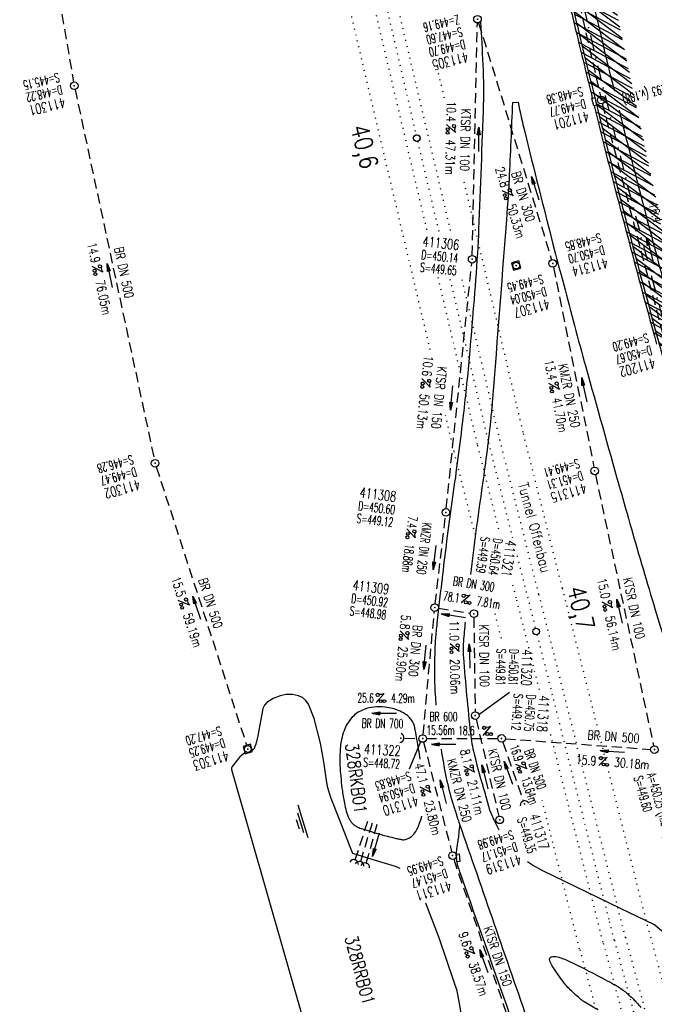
# Model space of a CAD drawing. Extents: x 446577 to 447152, y 443659 to 444842.
# Tile 12 of 41: x 446771 to 446896, y 443995 to 444189. Entities that reach past the tile are written whole.
import ezdxf
from ezdxf.enums import TextEntityAlignment as Align

# ---------------------------------------------------------------- set-up
doc = ezdxf.new("R2010")
doc.units = 0
doc.header["$LTSCALE"] = 2
doc.header["$MEASUREMENT"] = 0
for name, pattern in [('AUSGEZOGEN', [0]), ('GESTRICH-X2', [1.5, 1, -0.5]), ('PUNKTX2_STR', [0.6, 0.1, -0.5]), ('STRICHPT-X3', [3, 1.5, -0.75, 0, -0.75])]:
    doc.linetypes.add(name, pattern=pattern)
doc.layers.get('0').update_dxf_attribs({"linetype": 'AUSGEZOGEN'})
for name, color, linetype in [('ACHSE', 250, 'STRICHPT-X3'), ('Bahnachse', 7, 'CONTINUOUS'), ('DB-Bahnachse', 15, 'CONTINUOUS'), ('FBR', 8, 'CONTINUOUS'), ('Gleisachsen', 7, 'CONTINUOUS'), ('Ingenieurbauwerke', 15, 'CONTINUOUS'), ('KANAL', 7, 'GESTRICH-X2'), ('PFEIL', 7, 'CONTINUOUS'), ('RRB', 4, 'AUSGEZOGEN'), ('RRB_PWC-Offenbau', 15, 'CONTINUOUS'), ('SCHACHTNR', 6, 'CONTINUOUS'), ('SCHLITZRINNE', 8, 'AUSGEZOGEN'), ('SCHSYMBOL', 7, 'AUSGEZOGEN'), ('STRASSE', 8, 'CONTINUOUS'), ('TEXTO', 4, 'CONTINUOUS'), ('TEXTU', 4, 'CONTINUOUS')]:
    doc.layers.add(name, color=color, linetype=linetype)
doc.styles.add('ROMANS', font='romans.shx', dxfattribs={"width": 0.8})

# ---------------------------------------------------------------- blocks, each defined once
blk = doc.blocks.new('GST')
at = {"color": 0}
blk.add_circle((0, 0), 0.75, dxfattribs=at)
blk.add_point((0, 0), dxfattribs=at)
blk = doc.blocks.new('10')
blk.add_blockref('GST', (0, 0))
blk = doc.blocks.new('PROM')
blk.add_line((1.566024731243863, 1.817237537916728), (0.0190527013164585, 0.0153243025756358))
for centre, radius in [((0.3173753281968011, 1.509743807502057), 0.3170057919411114), ((0.9430842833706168, 0.2908182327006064), 0.2830165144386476), ((1.644538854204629, 0.287494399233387), 0.2830165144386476)]:
    blk.add_circle(centre, radius)
blk.add_arc((0.9918717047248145, 2.681739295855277), 1.033048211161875, 239.1413865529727, 303.3549228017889)
blk = doc.blocks.new('PFEIL2')
at = {"color": 0}
for p, q in [((0.8796887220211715, 0.0024565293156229), (-2.401395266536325, -0.0115320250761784)), ((0.8808543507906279, -0.2709205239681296), (0.8785230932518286, 0.2758335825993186)), ((0.8785230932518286, 0.2758335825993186), (2.429089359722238, 0.0090619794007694)), ((0.9110887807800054, 0.2702307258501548), (0.8785706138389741, 0.2646884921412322)), ((0.9651190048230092, 0.2609349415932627), (0.8786494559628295, 0.2461975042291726)), ((1.01914922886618, 0.2516391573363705), (0.8787282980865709, 0.2277065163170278)), ((1.073179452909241, 0.24234337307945), (0.8788071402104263, 0.2092155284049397)), ((1.127209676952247, 0.2330475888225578), (0.8788859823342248, 0.1907245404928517)), ((1.181239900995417, 0.2237518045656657), (0.8789648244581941, 0.1722335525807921)), ((1.235270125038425, 0.2144560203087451), (0.8790436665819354, 0.1537425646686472)), ((1.289300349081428, 0.2051602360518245), (0.8791225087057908, 0.1352515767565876)), ((1.34333057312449, 0.195864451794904), (0.8792013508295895, 0.1167605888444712)), ((1.397360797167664, 0.1865686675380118), (0.8792801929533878, 0.0982696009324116)), ((1.451391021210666, 0.1772728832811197), (0.8793590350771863, 0.0797786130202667)), ((1.505421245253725, 0.1679770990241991), (0.8794378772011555, 0.0612876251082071)), ((1.559451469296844, 0.1586813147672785), (0.8795167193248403, 0.0427966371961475)), ((1.613481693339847, 0.1493855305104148), (0.8795955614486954, 0.024305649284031)), ((1.66751191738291, 0.140089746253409), (0.8796744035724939, 0.005814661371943)), ((1.721542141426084, 0.1307939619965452), (0.8797532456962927, -0.0126763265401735)), ((1.775572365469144, 0.1214981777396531), (0.8798320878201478, -0.0311673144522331)), ((1.82960258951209, 0.1122023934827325), (0.8799109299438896, -0.0496583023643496)), ((1.883632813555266, 0.1029066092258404), (0.8799897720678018, -0.0681492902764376)), ((1.937663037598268, 0.0936108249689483), (0.8800686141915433, -0.08664027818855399)), ((1.991693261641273, 0.0843150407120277), (0.8801474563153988, -0.105131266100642)), ((2.045723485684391, 0.0750192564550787), (0.8802262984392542, -0.1236222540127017)), ((2.099753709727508, 0.0657234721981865), (0.8803051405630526, -0.1421132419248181)), ((2.153783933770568, 0.056427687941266), (0.8803839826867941, -0.1606042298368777)), ((2.207814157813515, 0.0471319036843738), (0.8804628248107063, -0.1790952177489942)), ((2.261844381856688, 0.0378361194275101), (0.8805416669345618, -0.1975862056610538)), ((2.31587460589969, 0.0285403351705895), (0.8806205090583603, -0.2160771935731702)), ((2.36990482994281, 0.0192445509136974), (0.8806993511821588, -0.2345681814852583)), ((2.423935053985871, 0.009948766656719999), (0.8807781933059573, -0.2530591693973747)), ((2.429089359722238, 0.0090619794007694), (0.8808543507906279, -0.2709205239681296))]:
    blk.add_line(p, q, dxfattribs=at)
blk = doc.blocks.new('40')
at = {"color": 0}
blk.add_arc((0.0246800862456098, 0.3106833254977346), 0.9100732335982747, 192.5363002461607, 347.4636997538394, dxfattribs=at)
blk.add_point((0, 0), dxfattribs=at)
blk = doc.blocks.new('20')
blk.add_lwpolyline([(-0.7540238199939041, -0.7510624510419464), (0.7541923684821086, -0.7510624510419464), (0.7541923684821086, 0.7497802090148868), (-0.7540238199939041, 0.7497802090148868)], close=True)
blk.add_circle((0, 0), 0.675503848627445)
blk.add_point((0, 0))
blk = doc.blocks.new('30S')
at = {"color": 0}
for p, q in [((-0.7514277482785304, -0.582751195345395), (-0.7514277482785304, 0)), ((-0.7514277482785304, 0), (0.7514277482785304, 0)), ((0.7514277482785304, 0), (0.7514277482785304, -0.582751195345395)), ((0.7514277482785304, -0.582751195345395), (-0.7514277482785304, -0.582751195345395))]:
    blk.add_line(p, q, dxfattribs=at)
blk.add_point((0, 0), dxfattribs=at)
blk = doc.blocks.new('WASSER2')
at = {"layer": 'TEXTU'}
for p, q in [((-3.340043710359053, 0.0050025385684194), (3.358132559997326, 0.0050025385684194)), ((-1.904319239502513, -0.5381188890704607), (2.160309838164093, -0.5381188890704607)), ((-0.7014134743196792, -1.158827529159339), (1.238757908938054, -1.158827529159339))]:
    blk.add_line(p, q, dxfattribs=at)
blk = doc.blocks.new('DL')
at = {"color": 0}
blk.add_arc((-0.3106833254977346, 0.0246800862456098), 0.9100732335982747, 282.5363002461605, 77.46369975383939, dxfattribs=at)
blk.add_point((0.5969366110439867, 0.0027149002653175), dxfattribs=at)

msp = doc.modelspace()

# ---------------------------------------------------------------- hatches: boundary and pattern name
at = {"layer": 'SCHLITZRINNE'}
h = msp.add_hatch(dxfattribs=at)
h.set_pattern_fill('_USER', color=256, scale=1.5, angle=45, style=0, pattern_type=0)
h.set_pattern_definition([(322.9885789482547, (446836.5999528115, 444435.4554799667), (0.9029613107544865, 1.1977732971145), [])])
edge = h.paths.add_edge_path()
edge.add_arc((443111.8322046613, 443902.6048596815), 3762.707583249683, 8.237948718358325, 8.309740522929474, ccw=False)
edge.add_arc((446520.7667561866, 444396.1447780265), 318.2313636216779, 7.991086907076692, 8.237948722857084, ccw=False)
edge.add_arc((253459.1240965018, 417293.7261212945), 195272.9413952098, 7.987195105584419, 7.991086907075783, ccw=False)
edge.add_arc((449695.9082865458, 444828.2862068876), 2886.154960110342, 187.9871942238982, 188.0192069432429)
edge.add_arc((478554.2131757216, 448893.9220155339), 32029.44159022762, 188.0192069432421, 188.0307217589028)
edge.add_arc((640420.6222499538, 471731.2730594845), 195498.9463588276, 188.0307211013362, 188.0353818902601)
edge.add_arc((455274.8055420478, 445594.1238402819), 8517.332252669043, 188.0353818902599, 188.0971515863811)
edge.add_arc((489167.8999112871, 450416.1061665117), 42751.72080389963, 188.0971512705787, 188.1247221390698)
edge.add_arc((449184.2716662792, 444707.9904080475), 2362.698617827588, 188.12472213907, 188.4957501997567)
edge.add_arc((449950.3568737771, 444822.4245193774), 3137.283481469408, 188.4957502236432, 188.8177338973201)
edge.add_arc((447543.7196190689, 444449.094609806), 701.8619374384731, 188.81773389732, 189.3035284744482)
edge.add_arc((451782.2702589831, 445143.4519207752), 4996.91066852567, 189.3035284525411, 189.4855935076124)
edge.add_arc((448740.589544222, 444635.2353204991), 1913.064744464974, 189.4855935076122, 190.2107767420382)
edge.add_arc((449004.1874476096, 444682.7152565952), 2180.904620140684, 190.2107767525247, 190.8899708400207)
edge.add_arc((448612.4932558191, 444607.3579472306), 1782.027365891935, 190.8899708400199, 191.6137026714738)
edge.add_arc((448466.4515213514, 444577.3434842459), 1632.933247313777, 191.6137026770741, 192.3697533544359)
edge.add_arc((450054.5087491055, 444925.6217457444), 3258.732591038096, 192.3697533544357, 192.7123186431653)
edge.add_arc((448394.4427105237, 444551.1346459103), 1556.951218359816, 192.7123186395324, 193.2079182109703)
edge.add_arc((448423.5143961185, 444557.9575870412), 1586.812822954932, 193.2079182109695, 193.5621827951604)
edge.add_arc((449785.723090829, 444886.5589768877), 2988.094879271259, 193.5621827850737, 193.820345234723)
edge.add_arc((448360.4503694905, 444535.9417368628), 1520.329646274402, 193.8203452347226, 194.6739685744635)
edge.add_arc((449045.9917342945, 444715.4572864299), 2228.985271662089, 194.6739685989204, 195.3789542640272)
edge.add_arc((447260.2094515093, 444224.2765393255), 376.884602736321, 195.3789542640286, 195.9801269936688)
edge.add_arc((496192.1964030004, 458236.9324156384), 51275.74384072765, 195.9801270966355, 196.0316672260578)
edge.add_arc((447192.2248299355, 444157.1030873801), 293.0133521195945, 196.0316672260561, 196.9281132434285)
edge.add_arc((450021.9101694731, 445018.3440551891), 3250.859718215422, 196.9281132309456, 197.1972448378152)
edge.add_arc((443111.8322046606, 443902.6048596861), 3762.207583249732, 8.237948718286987, 8.30974052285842, ccw=False)
edge.add_arc((446520.7667561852, 444396.1447780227), 317.7313636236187, 7.991086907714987, 8.237948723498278, ccw=False)
edge.add_arc((253459.1240965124, 417293.7261203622), 195272.4413953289, 7.987195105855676, 7.99108690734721, ccw=False)
edge.add_arc((449695.9082728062, 444828.2862048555), 2886.65494622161, 187.9871942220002, 188.0069682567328)
edge.add_line((446834.5412493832, 444446.3357377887), (446835.0359999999, 444446.4079999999))
h = msp.add_hatch(dxfattribs=at)
h.set_pattern_fill('_USER', color=256, scale=1.5, angle=45, style=0, pattern_type=0)
h.set_pattern_definition([(331.9151961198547, (446910.9974705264, 444074.8352513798), (0.706166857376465, 1.32337763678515), [])])
edge = h.paths.add_edge_path()
edge.add_arc((443111.8322046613, 443902.6048596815), 3762.707583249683, 8.237948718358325, 8.309740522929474, ccw=False)
edge.add_arc((446520.7667561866, 444396.1447780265), 318.2313636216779, 7.991086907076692, 8.237948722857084, ccw=False)
edge.add_arc((253459.1240965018, 417293.7261212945), 195272.9413952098, 7.987195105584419, 7.991086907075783, ccw=False)
edge.add_arc((449695.9082865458, 444828.2862068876), 2886.154960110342, 187.9871942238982, 188.0192069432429)
edge.add_arc((478554.2131757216, 448893.9220155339), 32029.44159022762, 188.0192069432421, 188.0307217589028)
edge.add_arc((640420.6222499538, 471731.2730594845), 195498.9463588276, 188.0307211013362, 188.0353818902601)
edge.add_arc((455274.8055420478, 445594.1238402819), 8517.332252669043, 188.0353818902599, 188.0971515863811)
edge.add_arc((489167.8999112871, 450416.1061665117), 42751.72080389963, 188.0971512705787, 188.1247221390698)
edge.add_arc((449184.2716662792, 444707.9904080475), 2362.698617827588, 188.12472213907, 188.4957501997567)
edge.add_arc((449950.3568737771, 444822.4245193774), 3137.283481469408, 188.4957502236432, 188.8177338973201)
edge.add_arc((447543.7196190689, 444449.094609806), 701.8619374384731, 188.81773389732, 189.3035284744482)
edge.add_arc((451782.2702589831, 445143.4519207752), 4996.91066852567, 189.3035284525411, 189.4855935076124)
edge.add_arc((448740.589544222, 444635.2353204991), 1913.064744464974, 189.4855935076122, 190.2107767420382)
edge.add_arc((449004.1874476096, 444682.7152565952), 2180.904620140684, 190.2107767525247, 190.8899708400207)
edge.add_arc((448612.4932558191, 444607.3579472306), 1782.027365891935, 190.8899708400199, 191.6137026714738)
edge.add_arc((448466.4515213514, 444577.3434842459), 1632.933247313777, 191.6137026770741, 192.3697533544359)
edge.add_arc((450054.5087491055, 444925.6217457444), 3258.732591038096, 192.3697533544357, 192.7123186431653)
edge.add_arc((448394.4427105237, 444551.1346459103), 1556.951218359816, 192.7123186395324, 193.2079182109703)
edge.add_arc((448423.5143961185, 444557.9575870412), 1586.812822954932, 193.2079182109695, 193.5621827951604)
edge.add_arc((449785.723090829, 444886.5589768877), 2988.094879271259, 193.5621827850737, 193.820345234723)
edge.add_arc((448360.4503694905, 444535.9417368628), 1520.329646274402, 193.8203452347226, 194.6739685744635)
edge.add_arc((449045.9917342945, 444715.4572864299), 2228.985271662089, 194.6739685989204, 195.3789542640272)
edge.add_arc((447260.2094515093, 444224.2765393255), 376.884602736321, 195.3789542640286, 195.9801269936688)
edge.add_arc((496192.1964030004, 458236.9324156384), 51275.74384072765, 195.9801270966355, 196.0316672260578)
edge.add_arc((447192.2248299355, 444157.1030873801), 293.0133521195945, 196.0316672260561, 196.9281132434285)
edge.add_arc((450021.9101694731, 445018.3440551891), 3250.859718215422, 196.9281132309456, 197.1972448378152)
edge.add_arc((447192.2248299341, 444157.103087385), 293.5133521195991, 196.151245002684, 196.9281132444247)
edge.add_arc((450021.9101694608, 445018.3440551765), 3251.359718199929, 196.928113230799, 197.197244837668)

# ---------------------------------------------------------------- linework, layer by layer
at = {"layer": 'ACHSE', "flags": 128}
msp.add_lwpolyline([(446785.2003563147, 444812.3899800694), (446790.9779999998, 444771.6249999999), (446798.5204748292, 444718.4110385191), (446808.5199999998, 444647.862), (446822.5529999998, 444548.851), (446833.0779999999, 444474.5939999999), (446836.586, 444449.841), (446840.0949999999, 444425.0879999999), (446843.6029999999, 444400.336), (446847.111, 444375.5829999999), (446847.6879999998, 444371.5109999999), (446850.727, 444350.846), (446854.65, 444326.156), (446858.8819999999, 444301.517), (446863.422, 444276.9329999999), (446868.2709999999, 444252.4079999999), (446873.427, 444227.946), (446878.8889999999, 444203.5499999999), (446884.6569999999, 444179.224), (446890.7289999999, 444154.9729999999), (446897.1049999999, 444130.8), (446903.784, 444106.7089999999), (446910.765, 444082.704), (446918.0459999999, 444058.7879999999), (446925.627, 444034.965), (446933.5059999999, 444011.239), (446939.8479999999, 443992.83), (446941.6739999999, 443987.6110000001), (446949.933, 443964.015), (446958.1909999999, 443940.4179999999), (446966.4499999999, 443916.8219999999), (446974.7079999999, 443893.2249999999), (446979.1994235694, 443880.3915842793), (446999.4830000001, 443822.435), (447024.2590000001, 443751.6460000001), (447041.5033659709, 443702.3733999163)], dxfattribs=at)
at = {"layer": 'Bahnachse', "linetype": 'PUNKTX2_STR'}
for p, q in [((446837.460166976, 444215.0697557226), (446848.7332144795, 444166.226003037)), ((446849.0312041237, 444164.9604583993), (446853.3007463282, 444146.8279616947)), ((446855.4242539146, 444137.8095488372), (446862.9968909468, 444105.6490010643)), ((446863.000088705, 444105.6490280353), (446867.7249407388, 444086.9032717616)), ((446868.635992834, 444083.2886907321), (446870.6764812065, 444075.1930937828)), ((446872.5680585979, 444067.7826405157), (446886.7985835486, 444011.2986702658)), ((446886.7985835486, 444011.2986702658), (446887.7279134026, 444007.5809777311)), ((446887.7985184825, 444007.5986272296), (446897.2761878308, 443972.2257127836))]:
    msp.add_line(p, q, dxfattribs=at)
at = {"layer": 'Bahnachse', "color": 7, "linetype": 'PUNKTX2_STR'}
msp.add_line((446870.6996066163, 444075.1989225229), (446872.2504243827, 444069.0433980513), dxfattribs=at)
at = {"layer": 'Bahnachse', "color": 7, "linetype": 'Continuous'}
msp.add_circle((446872.4092414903, 444068.4130192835), 0.6500771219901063, dxfattribs=at)
at = {"layer": 'Bahnachse', "linetype": 'Continuous'}
msp.add_ellipse((446848.8728841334, 444165.5910944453), major_axis=(-0.4596739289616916, 0.4596739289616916), ratio=0.9999999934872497, start_param=2.598779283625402, end_param=8.881964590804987, dxfattribs=at)
at = {"layer": 'DB-Bahnachse', "color": 7, "linetype": 'Continuous'}
msp.add_circle((446848.8822093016, 444165.5932307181), 0.6500771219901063, dxfattribs=at)
at = {"layer": 'FBR'}
msp.add_line((446867.7189999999, 444172.627), (446868.8639999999, 444172.695), dxfattribs=at)
for points in [[(446833.755, 444484.975, -8.2799939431e-05), (446837.9632312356, 444455.1792179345, -0.000176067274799), (446839.9349999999, 444441.166, -1.05598523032e-05), (446846.0097570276, 444397.8760390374, 6.70038342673e-05), (446846.9679999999, 444391.0529999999, 0.0017270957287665), (446849.8919788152, 444370.7621168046, 0.0012303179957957), (446854.1649999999, 444342.3029999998, 0.0042093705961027), (446857.4039284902, 444322.2215012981, 0.0029789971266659), (446862.3879999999, 444293.9149999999, 0.003152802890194), (446866.5664326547, 444271.7772461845, 0.0026908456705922), (446871.765, 444245.898, 0.0030848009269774), (446877.21435781, 444220.3049943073, 0.0032958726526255), (446882.6199999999, 444196.4179999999, 0.003173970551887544), (446887.798972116, 444174.8338827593, 0.0035505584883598)], [(446861.4155622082, 444188.4835918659, -0.004999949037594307), (446861.8922035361, 444180.0804970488, -0.02058217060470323), (446861.9429999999, 444170.85, -0.001031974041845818), (446861.0094102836, 444146.1108361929, -0.007794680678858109), (446860.8279999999, 444142.838, -0.00434207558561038), (446859.1897830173, 444122.3126669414, -0.007421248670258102), (446857.9489999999, 444110.329, -0.005827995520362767), (446855.9395363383, 444094.9191978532, 0.005838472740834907), (446853.934, 444079.537, 0.002081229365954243), (446852.8426986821, 444069.9896149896, 0.006504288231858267), (446852.546, 444066.929, 0.01152497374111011), (446852.4826348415, 444065.8843323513, 0.003515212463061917), (446852.378, 444062.455, 0.02163719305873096), (446852.5070996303, 444055.9342753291, 0.004352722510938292), (446852.6558210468, 444053.8656048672, 0.01659771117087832)], [(446867.7189999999, 444172.627, -0.002487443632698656), (446867.0574012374, 444157.4174323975, -0.006823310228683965), (446866.7129999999, 444151.878, -0.0007092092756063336), (446863.7391764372, 444113.4122970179, -0.007708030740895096), (446863.406, 444109.8779999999, -0.00890501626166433), (446861.7171041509, 444096.6739930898, 0.006328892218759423), (446859.4486935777, 444079.6371766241, 0.003920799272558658)], [(446888.7230043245, 444171.105537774, 0.003313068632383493), (446894.287, 444149.378, 0.0028480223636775), (446900.3194976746, 444126.9734120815, 0.0025577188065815), (446907.306, 444102.1, 0.0028243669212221), (446915.5419328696, 444073.945986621, 0.003132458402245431), (446920.317923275, 444058.3131603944, 0.0029278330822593)], [(446875.7129999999, 444144.706, 0.0015234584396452), (446879.9487426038, 444128.6557236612, 0.003013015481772), (446882.1639999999, 444120.5599999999, 3.06369822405e-05), (446888.7301731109, 444097.1250413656, 0.001239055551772), (446888.8939999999, 444096.546, 0.0013085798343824), (446893.4439984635, 444080.7714344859, 0.002538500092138), (446895.852, 444072.6579999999, 0.0006835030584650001), (446897.9005579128, 444065.9152645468, 0.0008894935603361), (446899.4909999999, 444060.739, 0.0004800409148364), (446902.0260534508, 444052.5681797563, 0.0010308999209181), (446903.2179999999, 444048.767, 0.000421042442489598), (446904.112638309, 444045.9427045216, 0.0004524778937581)], [(446858.4202849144, 444070.257556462, 0.003076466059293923), (446858.075, 444066.456, 0.04028745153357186), (446858.0626480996, 444063.2843487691, 0.008492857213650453), (446859.4669999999, 444048.328, 0.03184029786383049), (446860.1759789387, 444044.3009093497, 0.01613630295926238), (446862.3279999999, 444036.531)], [(446853.6710113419, 444045.2241617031, 0.01128863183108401), (446854.6289088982, 444039.8286840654, 0.02562272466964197), (446855.9179999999, 444034.77, 0.001285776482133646), (446856.675253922, 444032.3505085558, 0.004431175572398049), (446856.9029999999, 444031.651, 0.002441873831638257), (446857.6610942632, 444029.4268881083, 0.0001359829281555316), (446871.4799999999, 443989.559, 0.0009505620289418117)], [(446884.616, 443993.859, -0.001259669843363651), (446881.9728735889, 443995.3667717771, -0.0239583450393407), (446881.8379999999, 443995.4529999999, -0.01792236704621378), (446881.2245350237, 443995.9218644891, -0.01050223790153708), (446880.2249999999, 443996.78, -0.01019608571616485), (446879.5988677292, 443997.3642661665, -0.006527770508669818), (446878.6519999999, 443998.309, -0.03216597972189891), (446877.9224754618, 443999.1591912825, -0.01132699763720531), (446876.0699999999, 444001.742, -0.04094504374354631), (446875.1565268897, 444003.3459546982, -0.1257448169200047), (446875.0439999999, 444003.945, -0.3286228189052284), (446875.3728848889, 444004.3358569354, -0.1265612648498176), (446876.5889999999, 444004.317, -0.04506765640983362), (446878.8620881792, 444003.4682400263, -0.01286503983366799), (446886.4139999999, 443999.602, -0.0004095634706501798), (446888.1510456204, 443998.653693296, -0.007586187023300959), (446888.2439999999, 443998.601, -0.01874389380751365), (446889.0908994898, 443998.0601210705, -0.01695613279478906), (446889.982, 443997.397, -0.01544989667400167), (446890.7326739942, 443996.7588429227, -0.01351662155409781), (446891.547, 443995.981, -0.01051268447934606), (446892.2233192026, 443995.2697822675, -0.008528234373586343), (446893.0229999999, 443994.362, -0.01572663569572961)]]:
    msp.add_lwpolyline(points, format="xyb", dxfattribs=at)
at = {"layer": 'FBR', "flags": 128}
msp.add_lwpolyline([(446878.677, 444195.394, 0.0015457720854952), (446880.9482764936, 444185.8491328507, 0.0011264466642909), (446884.135, 444172.7679999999, 0.0037246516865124), (446889.7094006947, 444150.8141787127, 0.0030760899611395), (446896.8199999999, 444124.326, 0.0026231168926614), (446897.8887089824, 444120.5187284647, 0.0002248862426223), (446910.607, 444076.1819999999, 0.0039115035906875), (446911.9075030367, 444071.785909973, 0.001174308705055), (446916.3879999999, 444057.1879999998)], format="xyb", dxfattribs=at)
at = {"layer": 'FBR'}
for points in [[(446865.105, 444029.2829999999), (446864.1459999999, 444031.229), (446863.301, 444033.2189999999), (446862.3279999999, 444036.531)], [(446873.6049999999, 444021.3529999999), (446871.647, 444022.382), (446870.6993521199, 444023.0083038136)], [(446897.1259999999, 444009.403), (446895.6829999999, 444010.633), (446889.037, 444013.8579999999), (446873.6049999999, 444021.3529999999)]]:
    msp.add_lwpolyline(points, dxfattribs=at)
for centre, radius, start, end in [((446957.8592084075, 444188.9666340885), 90.47051008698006, 190.3613530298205, 194.1690043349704), ((448854.8502063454, 444655.1203214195), 2043.895022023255, 193.821996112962, 194.4613160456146)]:
    msp.add_arc(centre, radius, start, end, dxfattribs=at)
at = {"layer": 'Gleisachsen', "color": 8, "linetype": 'PUNKTX2_STR'}
for p, q in [((446841.1368057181, 444208.3044498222), (446855.5615126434, 444147.0435608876)), ((446836.7507448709, 444207.2979106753), (446850.9208333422, 444147.118371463)), ((446853.018385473, 444138.2101899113), (446860.8067851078, 444105.1333109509)), ((446857.7534331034, 444137.7346025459), (446865.1869967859, 444106.1646911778)), ((446860.8183241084, 444105.0991161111), (446865.2213849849, 444087.6300598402)), ((446865.1818533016, 444106.1989399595), (446872.858245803, 444075.743005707)), ((446867.7592381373, 444077.5611780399), (446868.4947166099, 444074.6431818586)), ((446872.8814280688, 444075.7486088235), (446889.9083982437, 444008.1649546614)), ((446868.5177851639, 444074.6492362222), (446872.9845225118, 444056.9198087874)), ((446875.1997153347, 444048.1272388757), (446885.5612276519, 444007.0001999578)), ((446889.9718588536, 444008.1809428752), (446910.8646340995, 443930.2041403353)), ((446885.6251781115, 444007.0163115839), (446902.8615235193, 443942.6861741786))]:
    msp.add_line(p, q, dxfattribs=at)
at = {"layer": 'Ingenieurbauwerke', "color": 8, "linetype": 'PUNKTX2_STR'}
for p, q in [((446830.5011654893, 444212.8967004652), (446851.6020533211, 444123.282460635)), ((446858.1605515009, 444156.9484037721), (446869.8592225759, 444107.2648300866)), ((446869.8362844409, 444107.3720853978), (446877.5126769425, 444076.9161511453)), ((446856.163892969, 444103.9259706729), (446860.2815540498, 444087.5892324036)), ((446877.5359805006, 444076.9212729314), (446894.5453802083, 444009.4073596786)), ((446864.249673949, 444071.9427050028), (446865.6925119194, 444066.2157752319)), ((446873.5041978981, 444035.2095375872), (446880.9242456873, 444005.7577949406)), ((446894.6083183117, 444009.4232162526), (446911.1095497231, 443947.8366989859)), ((446880.9887186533, 444005.7740382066), (446904.6893094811, 443917.3178006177))]:
    msp.add_line(p, q, dxfattribs=at)
at = {"layer": 'Ingenieurbauwerke', "linetype": 'PUNKTX2_STR'}
for p, q in [((446853.1115990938, 444178.3910101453), (446854.3513817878, 444173.1257253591)), ((446854.4675285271, 444111.1129545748), (446856.1345593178, 444104.0331720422))]:
    msp.add_line(p, q, dxfattribs=at)
at = {"layer": 'KANAL'}
for p, q in [((446767.6879999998, 444255.063), (446781.281, 444176.656)), ((446872.8129999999, 444227.2499999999), (446885.0629999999, 444173.8439999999)), ((446859.813, 444142.469), (446860.8129999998, 444188.281)), ((446861.0629999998, 444188.3129999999), (446875.438, 444141.6249999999)), ((446781.5629999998, 444175.1879999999), (446797.1879999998, 444102.281)), ((446885.4059999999, 444172.375), (446897.7499999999, 444125.406)), ((446854.6879999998, 444092.5939999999), (446859.7189999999, 444140.9689999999)), ((446875.813, 444140.1879999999), (446883.781, 444100.7810000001)), ((446797.563, 444100.844), (446815.3749999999, 444045.9689999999)), ((446884.0629999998, 444099.3129999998), (446895.531, 444045.875)), ((446852.4999999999, 444073.8439999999), (446854.531, 444091.125)), ((446850.1249999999, 444048.0629999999), (446852.3439999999, 444072.375)), ((446853.1559999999, 444072.9999999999), (446859.375, 444072.031)), ((446860.125, 444071.156), (446860.3749999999, 444052.5939999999)), ((446860.5629999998, 444051.1249999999), (446865.031, 444032.031)), ((446846.4999999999, 444047.3749999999), (446849.2809999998, 444047.344)), ((446850.2189999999, 444046.5939999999), (446855.7499999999, 444025)), ((446850.781, 444047.3129999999), (446864.8439999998, 444047.344)), ((446865.8439999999, 444046.625), (446869.8439999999, 444035.156)), ((446866.3439999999, 444047.2810000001), (446894.938, 444045.188)), ((446836.7603104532, 444023.4157450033), (446839.286128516, 444031.2262596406)), ((446837.8361154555, 444023.073070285), (446840.1915599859, 444030.9477379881)), ((446838.9293228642, 444022.7801259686), (446841.1579177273, 444030.6628284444)), ((446856.156, 444023.563), (446868.156, 443988.469))]:
    msp.add_line(p, q, dxfattribs=at)
at = {"layer": 'RRB', "flags": 128}
for points in [[(446845.5798216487, 444021.719862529), (446844.6739999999, 444022.0979999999), (446840.1249999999, 444023.4589999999), (446836.300842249, 444024.6624164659), (446836.2429999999, 444024.71), (446836.198611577, 444024.8046729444), (446833.6579999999, 444031.3529999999), (446832.0402435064, 444035.5373529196), (446831.741, 444036.314), (446831.3275078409, 444037.6317748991), (446831.0771085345, 444039.0357000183), (446830.5744077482, 444042.7239253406), (446829.8909999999, 444046.4129999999), (446828.6359763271, 444051.2751767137), (446827.5319999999, 444054.091), (446827.0422522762, 444054.8240050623), (446826.3788286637, 444055.3872808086), (446825.5737144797, 444055.7523497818), (446824.3927158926, 444055.9794518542), (446823.1436759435, 444055.9735023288), (446821.9479999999, 444055.73), (446820.5847947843, 444055.1823201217), (446819.3571855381, 444054.4319108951), (446818.8534051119, 444053.9098476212), (446818.556, 444053.251), (446817.5619999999, 444047.877), (446817.1545325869, 444046.2145336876), (446817.012, 444045.722), (446816.8283032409, 444045.3583329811), (446816.5596779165, 444045.0803422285), (446816.5359830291, 444045.0709709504)], [(446814.9348281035, 444044.4324861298), (446814.0209999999, 444043.738), (446812.5037035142, 444041.8141062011), (446812.5037035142, 444041.8141062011), (446812.3920845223, 444041.512956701), (446812.4099999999, 444041.2079999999), (446812.7804349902, 444039.8644859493), (446812.7804349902, 444039.8644859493), (446812.7804349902, 444039.8644859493), (446812.7804349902, 444039.8644859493), (446812.7804349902, 444039.8644859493), (446822.5410032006, 444005.6865997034), (446822.5410032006, 444005.6865997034), (446832.1247927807, 443972.177725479), (446832.2024858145, 443971.9123490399), (446832.2024858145, 443971.9123490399), (446832.4938584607, 443971.0909656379), (446833.1299554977, 443969.6610222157), (446833.7264205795, 443968.4702747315), (446834.265140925, 443967.493409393), (446834.8390715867, 443966.5363965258), (446835.5557415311, 443965.4112924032), (446836.1614129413, 443964.5228161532), (446836.9754316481, 443963.4109519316), (446837.7999536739, 443962.4071617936), (446838.5602698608, 443961.6351009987), (446839.1521714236, 443961.1330481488), (446840.4539393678, 443960.1564433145), (446841.6847446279, 443959.3167004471), (446842.4413245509, 443958.877099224), (446843.1685749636, 443958.5664943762), (446844.6392315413, 443958.1395465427), (446845.894322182, 443957.8868029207), (446846.9388050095, 443957.7776192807), (446848.0657868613, 443957.80430412), (446849.2033109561, 443958.0037984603), (446850.2290054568, 443958.3203211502), (446851.3826507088, 443958.8017239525), (446852.4995532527, 443959.3865981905), (446853.4054162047, 443959.9736729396), (446854.0087938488, 443960.476923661), (446855.0474760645, 443961.5513205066), (446856.4578348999, 443963.4368835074), (446857.5528601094, 443965.6119998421), (446858.3421667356, 443967.933977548), (446858.8689415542, 443970.2696418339), (446859.3129353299, 443973.2728205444), (446859.4817067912, 443975.1346855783), (446859.5874571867, 443978.0723104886), (446859.5676048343, 443979.7221569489)], [(446858.3101391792, 443988.9922142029), (446857.3336008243, 443994.8169956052), (446856.9319275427, 443997.2202272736), (446856.9233000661, 443997.2556231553), (446856.8165378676, 443997.59028548), (446856.183180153, 443999.5456917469), (446856.183180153, 443999.5456917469), (446856.183180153, 443999.5456917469), (446853.3274629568, 444007.8522217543), (446850.6361328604, 444014.897703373)]]:
    msp.add_lwpolyline(points, dxfattribs=at)
at = {"layer": 'RRB'}
for points in [[(446847.426, 444051.464, 0.06619607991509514), (446846.6118688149, 444052.1464113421, 0.04501578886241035), (446845.2262483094, 444052.8597651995, 0.03606673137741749), (446844.1146583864, 444053.2199669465, 0.027472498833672), (446842.6079999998, 444053.504, 0.06042251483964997), (446840.477511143, 444053.5268019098, 0.06399755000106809), (446838.5216711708, 444053.052698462, 0.05436459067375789), (446837.1581605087, 444052.3527585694, 0.06334153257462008), (446836.1589999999, 444051.495, 0.04681367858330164), (446835.1806264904, 444050.1845764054, 0.05249739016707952), (446834.5553386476, 444048.8662125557, 0.026630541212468), (446834.0517716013, 444047.1456414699, 0.03576336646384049), (446833.8389999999, 444045.827, 0.01828843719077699), (446833.7239097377, 444043.6118260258, 0.01923497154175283), (446833.7726869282, 444041.5033071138, 0.009627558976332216), (446833.9553562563, 444039.2488429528, 0.009571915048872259), (446834.226, 444036.99, 0.01607839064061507), (446834.7023223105, 444034.2241723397, 0.02732155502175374), (446835.1228585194, 444032.6261595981, 0.02223671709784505), (446835.3880978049, 444031.9137726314, 0.02805871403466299), (446835.6539999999, 444031.3729999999, 0.04110973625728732), (446836.0495458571, 444030.7889203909, 0.04856169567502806), (446836.4674511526, 444030.3617955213, 0.02811053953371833), (446836.9141132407, 444030.027110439, 0.04676693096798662), (446837.21, 444029.868, 0.01157017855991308), (446837.6675116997, 444029.6869713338, 0.01051017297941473), (446838.1794602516, 444029.5101169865, 0.005704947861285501), (446839.8786492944, 444028.9841437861, 0.004748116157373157), (446841.9329999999, 444028.395, 0.003531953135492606), (446843.1052064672, 444028.0797471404, 0.002430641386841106), (446844.8138643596, 444027.6420021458, 0.01343135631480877), (446845.4572022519, 444027.4987634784, 0.01319283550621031), (446846.1189999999, 444027.388, 0.09256671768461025), (446846.4970587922, 444027.4050851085, 0.04769546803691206), (446847.1887258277, 444027.6382077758, 0.09077815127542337), (446848.0492222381, 444028.2287584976, 0.07149283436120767), (446848.8439999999, 444029.2839999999, 0.02080270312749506), (446849.1271511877, 444029.8538053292, 0.01568323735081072), (446849.4465750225, 444030.6348341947, 0.02391965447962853), (446849.8904597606, 444032.0252055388, 0.04971452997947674)], [(446849.5571151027, 444043.237202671, 0.00316217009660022), (446849.2512169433, 444045.182740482, 0.006565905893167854), (446848.5716085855, 444049.0173253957, 0.02636238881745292), (446848.339719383, 444049.9597873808, 0.06305983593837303), (446848.0244130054, 444050.6659987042, 0.04881782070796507), (446847.426, 444051.464, 0.06619607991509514)]]:
    msp.add_lwpolyline(points, format="xyb", dxfattribs=at)
at = {"layer": 'RRB_PWC-Offenbau', "linetype": 'Continuous'}
msp.add_line((446804.5247712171, 444064.0619990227), (446804.5247712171, 444064.0619990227), dxfattribs=at)
at = {"layer": 'SCHACHTNR'}
for p, q in [((446861.1279997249, 444052.076872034), (446867.1279977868, 444056.4477955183)), ((446849.6013335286, 444046.6785098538), (446847.3993311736, 444041.2663982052))]:
    msp.add_line(p, q, dxfattribs=at)
at = {"layer": 'SCHLITZRINNE'}
for p, q in [((446879.8258659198, 444188.3798284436), (446880.4153701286, 444188.0652634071)), ((446880.2940242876, 444186.4298197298), (446880.8841901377, 444186.1149016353)), ((446880.764886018, 444184.4783684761), (446881.3554815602, 444184.1632210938)), ((446881.2374312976, 444182.5260188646), (446881.8283806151, 444182.2106827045)), ((446881.7115731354, 444180.5728173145), (446882.3028771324, 444180.257291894)), ((446882.1873144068, 444178.6187622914), (446882.7789739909, 444178.3030471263)), ((446882.6646579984, 444176.6638522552), (446883.2566740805, 444176.3479468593)), ((446883.1436068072, 444174.7080856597), (446883.7359803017, 444174.3919895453)), ((446884.1070307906, 444170.7936035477), (446884.7004899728, 444170.4769281)), ((446884.5930726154, 444168.8340520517), (446885.1872423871, 444168.5169974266)), ((446885.0823027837, 444166.8727992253), (446885.6771867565, 444166.5553634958)), ((446885.5747328, 444164.9098389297), (446886.170334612, 444164.5920201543)), ((446886.070374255, 444162.94516498), (446886.6666975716, 444162.6269612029)), ((446886.5692388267, 444160.9787711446), (446887.1662873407, 444160.6601803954)), ((446887.0713382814, 444159.010651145), (446887.6691157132, 444158.6916714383)), ((446887.5766844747, 444157.0407986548), (446888.1751945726, 444156.7214279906)), ((446888.0852893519, 444155.0692073), (446888.6845358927, 444154.7494436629)), ((446888.5971649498, 444153.0958706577), (446889.1971517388, 444152.775712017)), ((446889.112323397, 444151.1207822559), (446889.7130542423, 444150.8002265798)), ((446889.6304569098, 444149.1441063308), (446890.231722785, 444148.8232651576)), ((446890.1508696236, 444147.1662142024), (446890.7526471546, 444146.8451000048)), ((446890.6735421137, 444145.187116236), (446891.2758331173, 444144.8657280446)), ((446891.1984801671, 444143.2068093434), (446891.8012864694, 444142.8851461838)), ((446891.7256896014, 444141.2252904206), (446892.3290130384, 444140.903351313)), ((446892.2551762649, 444139.2425563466), (446892.8590186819, 444138.9203403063)), ((446892.7869460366, 444137.2586039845), (446893.3913092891, 444136.9361100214)), ((446893.3210048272, 444135.2734301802), (446893.9258907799, 444134.9506572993)), ((446893.8573585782, 444133.2870317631), (446894.4627691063, 444132.9639789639)), ((446894.3960132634, 444131.2994055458), (446895.0019502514, 444130.9760718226)), ((446894.9369748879, 444129.3105483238), (446895.5434402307, 444128.9869326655)), ((446895.4802494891, 444127.3204568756), (446896.0872450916, 444126.9965582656))]:
    msp.add_line(p, q, dxfattribs=at)
at = {"layer": 'SCHLITZRINNE', "flags": 128}
msp.add_lwpolyline([(446835.036, 444446.408, -0.0003132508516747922), (446835.7144642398, 444441.7423874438, -0.00107713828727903), (446835.908, 444440.385, -1.698118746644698e-05), (446837.7514839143, 444427.2498677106, 0.0001396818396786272), (446837.976, 444425.653, 5.024286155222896e-05), (446838.8746349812, 444419.2790322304, 2.033652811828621e-05), (446841.097, 444403.532, 0.0002695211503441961), (446842.3854595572, 444394.4404425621, 0.0001203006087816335), (446845.2879999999, 444374.074, 0.001618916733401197), (446847.4993559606, 444358.9346411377, 0.00140491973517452), (446850.153, 444341.505, 0.002119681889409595), (446851.0901403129, 444335.6283840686, 0.0007944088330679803), (446853.682, 444319.963, 0.00316421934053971), (446857.8233782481, 444296.1066122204, 0.00296355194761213), (446862.557, 444270.691, 0.003157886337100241), (446866.9491001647, 444248.6141201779, 0.003298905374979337), (446871.426, 444227.537, 0.001494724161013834), (446875.6566414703, 444208.5182820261, 0.002162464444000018), (446878.677, 444195.394, 0.001545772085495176), (446880.9482764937, 444185.8491328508, 0.001126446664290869), (446884.135, 444172.768, 0.003724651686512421), (446889.7094006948, 444150.8141787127, 0.003076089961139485), (446896.82, 444124.326, 0.002623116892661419), (446897.8887089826, 444120.5187284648, 0.0002248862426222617), (446910.607, 444076.182, 0.003911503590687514), (446911.9075030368, 444071.7859099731, 0.001174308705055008), (446916.388, 444057.188)], format="xyb", dxfattribs=at)
at = {"layer": 'SCHLITZRINNE'}
for points in [[(446871.0681150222, 444226.8350746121, 0.001448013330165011), (446875.1688978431, 444208.408254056, 0.002162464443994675), (446878.1902263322, 444195.2797572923, 0.001545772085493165), (446880.4622184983, 444185.7318825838, 0.001058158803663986), (446883.4545780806, 444173.4412921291, 0.003724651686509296)], [(446883.813619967, 444171.9819548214, 0.003611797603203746), (446889.2257092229, 444150.6875194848, 0.002984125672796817), (446896.120550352, 444124.9841972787, 0.002623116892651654)]]:
    msp.add_lwpolyline(points, format="xyb", dxfattribs=at)
at = {"layer": 'SCHSYMBOL'}
msp.add_lwpolyline([(446883.9407754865, 444173.561373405), (446884.3011236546, 444172.1023587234), (446883.7353722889, 444171.9626291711), (446883.3750241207, 444173.4216438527)], close=True, dxfattribs=at)
at = {"layer": 'STRASSE', "flags": 128}
msp.add_lwpolyline([(446885.452, 443949.774, 0.01482718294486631), (446884.3879441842, 443951.0449574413, 0.02303886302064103), (446883.643, 443951.809, 0.01553547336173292), (446882.4167615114, 443952.8864830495, -0.02955856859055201), (446881.7879999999, 443953.471, -0.04495331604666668), (446880.8634122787, 443954.6310995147, -0.05464701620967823), (446880.306, 443955.718, -0.006541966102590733), (446879.6921653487, 443957.3912799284, -0.0003521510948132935), (446868.719, 443988.629, -0.0002402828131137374), (446857.3737344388, 444021.0487865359, -0.00763974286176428), (446857.033, 444022.074, -0.03322800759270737), (446856.8399682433, 444022.8656809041, -0.02862565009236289), (446856.731, 444023.805, -0.02355348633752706), (446856.7200467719, 444024.7866494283, -0.02458011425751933), (446856.8, 444025.724, -0.008581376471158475), (446856.8712978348, 444026.19130822, 0.00339066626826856), (446857.064, 444027.372, 0.01398524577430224), (446857.2174231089, 444028.5732214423, 0.00957819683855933), (446857.3585528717, 444030.3355625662)], format="xyb", dxfattribs=at)

# ---------------------------------------------------------------- block references
at = {"layer": 'PFEIL'}
for p, rotation in [((446861.0491106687, 444165.3306110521), 88.7257999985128), ((446872.1973368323, 444155.7341287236), 107.1103000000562), ((446894.7847538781, 444143.6867018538), 104.7237999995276), ((446788.395, 444138.5200000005), 102.0824000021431), ((446881.8590568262, 444116.0239912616), 101.439300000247), ((446855.7499856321, 444114.4157887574), 264.0677000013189), ((446852.4022768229, 444082.951473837), 263.3098999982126), ((446805.5150000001, 444073.0860000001), 107.9763999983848), ((446888.8330000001, 444072.3849999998), 102.1126999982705), ((446856.1130000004, 444071.5219999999), 171.1495000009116), ((446859.2744875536, 444063.5719253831), 90.77679999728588), ((446850.5074210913, 444063.3419438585), 264.7539000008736), ((446842.4836200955, 444052.2981116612), 179.3718999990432), ((446854.1926571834, 444046.206954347), 180.0442000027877), ((446887.4207599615, 444044.782235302), 175.8487000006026), ((446866.9020000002, 444040.5669999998), 109.2640999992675), ((446862.2911775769, 444039.777807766), 103.1941999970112), ((446854.0889756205, 444036.8132420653), 104.31240000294), ((446840.8576855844, 444026.4183887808), 253.5438327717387), ((446862.0734422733, 444003.478966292), 108.8768999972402)]:
    msp.add_blockref('PFEIL2', p, dxfattribs=dict(at, rotation=rotation))
at = {"layer": 'RRB', "rotation": 287.230087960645}
msp.add_blockref('WASSER2', (446826.4466196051, 444031.0473636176), dxfattribs=at)
at = {"layer": 'SCHSYMBOL'}
for name, p, rotation in [('10', (446860.8419999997, 444189.017), 283.2674000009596), ('10', (446781.4130000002, 444175.9129999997), 283.1175999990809), ('GST', (446885.2150000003, 444173.0999999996), 283.8732999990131), ('10', (446859.7899999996, 444141.7189999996), 284.5624000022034), ('10', (446875.6489999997, 444140.9170000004), 284.6981000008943), ('20', (446868.463, 444140.4939999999), 284.6578999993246), ('10', (446797.3319999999, 444101.5460000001), 285.1957000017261), ('10', (446883.9200000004, 444100.0420000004), 285.8827999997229), ('10', (446854.6089999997, 444091.858), 285.8784999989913), ('10', (446852.4099999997, 444073.1109999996), 286.3651999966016), ('10', (446860.1230000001, 444071.9100000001), 286.4585000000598), ('10', (446860.395, 444051.8499999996), 286.9982999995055), ('40', (446845.7549999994, 444047.3679999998), 81.32754348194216), ('10', (446850.0419999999, 444047.3209999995), 287.0345999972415), ('10', (446865.5969999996, 444047.3329999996), 287.1618000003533), ('20', (446815.6000000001, 444045.2439999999), 286.8129000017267), ('10', (446895.7009999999, 444045.148), 287.4732000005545), ('40', (446870.0960000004, 444034.46), 197.5433999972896), ('10', (446865.213, 444031.2989999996), 287.5863999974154), ('GST', (446855.9260000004, 444024.2580000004), 107.6950000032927), ('DL', (446836.5939999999, 444022.84), 73.1422086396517), ('DL', (446837.682, 444022.494), 74.52416250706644), ('30S', (446856.7310000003, 444023.805), 94.55313063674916), ('DL', (446838.789, 444022.197), 74.41016924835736)]:
    msp.add_blockref(name, p, dxfattribs=dict(at, rotation=rotation))
at = {"layer": 'TEXTU'}
for p, rotation in [((446854.7052606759, 444168.3004872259), 268.7258000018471), ((446865.658429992, 444155.1902041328), 287.1103000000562), ((446784.9379999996, 444140.3370000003), 282.0824000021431), ((446849.8540272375, 444118.2454613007), 264.067700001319), ((446874.8994334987, 444117.2468157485), 281.439300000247), ((446846.9356717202, 444088.6178105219), 263.3098999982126), ((446857.5801076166, 444074.0037568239), 351.1495000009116), ((446801.8900000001, 444074.5379999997), 287.9763999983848), ((446885.3749999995, 444074.2000000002), 282.1126999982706), ((446845.5642170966, 444068.544763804), 264.7539000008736), ((446855.4119497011, 444065.9743055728), 270.7767999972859), ((446840.8399543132, 444054.4086039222), 359.3718999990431), ((446861.8414406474, 444047.9181714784), 0.04420000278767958), ((446868.381985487, 444042.2379746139), 289.2640999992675), ((446884.7097599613, 444041.9712353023), 355.8487000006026), ((446858.1540740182, 444041.8135609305), 283.1941999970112), ((446849.5050962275, 444037.7694710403), 284.31240000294), ((446858.1024422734, 444005.819966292), 288.8768999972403)]:
    msp.add_blockref('PROM', p, dxfattribs=dict(at, rotation=rotation))

# ---------------------------------------------------------------- texts
at = {"layer": 'Bahnachse', "linetype": 'Continuous', "style": 'ROMANS', "oblique": 359.9999960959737, "width": 0.8334000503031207}
msp.add_text('40,6', height=3.499999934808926, rotation=283.8990810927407, dxfattribs=at).set_placement((446835.8552293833, 444167.736947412))
at = {"layer": 'Bahnachse', "color": 7, "linetype": 'Continuous', "style": 'ROMANS', "oblique": 359.9999998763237, "width": 0.8334000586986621}
msp.add_text('40,7', height=3.499999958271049, rotation=283.8990849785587, dxfattribs=at).set_placement((446878.5112269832, 444076.8755421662))
at = {"layer": 'Ingenieurbauwerke', "color": 7, "linetype": 'Continuous', "style": 'ROMANS', "oblique": 359.9999990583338, "width": 0.8337000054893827}
msp.add_text('Tunnel Offenbau', height=1.999999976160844, rotation=284.5690841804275, dxfattribs=at).set_placement((446868.8334870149, 444097.4584553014))
at = {"layer": 'RRB', "style": 'ROMANS', "width": 0.8}
for s, rotation, p in [('328RKB01', 277.4472913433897, (446834.8128619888, 444046.2575711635)), ('328RRB01', 285.0308008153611, (446834.670580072, 444008.1211491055))]:
    msp.add_text(s, height=2.5, rotation=rotation, dxfattribs=at).set_placement(p)
at = {"layer": 'SCHACHTNR', "style": 'ROMANS'}
for s, height, rotation, width, p in [('Z=449.16', 1.8, 193.26729999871, 0.6, (446857.0265777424, 444189.8774672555)), ('S=447.60', 1.8, 193.26729999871, 0.6, (446857.6205777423, 444187.4404672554)), ('D=449.70', 1.8, 193.26729999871, 0.6, (446858.1825777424, 444185.0024672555)), ('411305', 2, 193.26729999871, 0.7, (446858.7455777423, 444182.5654672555)), ('S=445.15', 1.8, 193.1175999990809, 0.6, (446778.25, 444178.469)), ('Z=447.93 (v.108)', 1.8, 194.3289999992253, 0.6, (446902.017507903, 444177.3099364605)), ('D=448.22', 1.8, 193.1175999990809, 0.6, (446778.8129999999, 444176.031)), ('S=448.38', 1.8, 193.8732999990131, 0.6, (446881.3244220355, 444175.7004662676)), ('411301', 2, 193.1175999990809, 0.7, (446779.3749999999, 444173.5939999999)), ('D=449.77', 1.8, 193.8732999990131, 0.6, (446881.9184220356, 444173.2944662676)), ('411201', 2, 193.8732999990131, 0.7, (446882.5124220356, 444170.8564662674)), ('411306', 2, 354.2446851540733, 0.7, (446849.9736074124, 444144.2629203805)), ('S=448.85', 1.8, 194.6981000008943, 0.6, (446884.9456166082, 444146.8634355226)), ('D=450.14', 1.8, 354.2446851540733, 0.6, (446849.7135321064, 444141.7605305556)), ('D=450.70', 1.8, 194.6981000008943, 0.6, (446885.6026166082, 444144.4574355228)), ('411314', 2, 194.6981000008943, 0.7, (446886.2276166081, 444142.0194355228)), ('S=449.65', 1.8, 354.2446851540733, 0.6, (446849.4638735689, 444139.2862741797)), ('S=449.45', 1.8, 194.6578999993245, 0.6, (446873.5289579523, 444138.7455929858)), ('D=450.04', 1.8, 194.6578999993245, 0.6, (446874.1539579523, 444136.3075929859)), ('411307', 2, 194.6578999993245, 0.7, (446874.7789579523, 444133.9015929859)), ('S=449.20', 1.8, 195.3114999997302, 0.6, (446894.2366978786, 444127.1495436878)), ('D=450.67', 1.8, 195.3114999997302, 0.6, (446894.8926978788, 444124.7115436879)), ('411202', 2, 195.3114999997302, 0.7, (446895.5496978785, 444122.3055436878)), ('S=446.28', 1.8, 195.1957000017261, 0.6, (446792.7610926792, 444103.1882140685)), ('D=449.47', 1.8, 195.1957000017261, 0.6, (446793.4170926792, 444100.7822140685)), ('S=449.41', 1.8, 195.8827999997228, 0.6, (446880.6249999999, 444102.4379999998)), ('D=451.31', 1.8, 195.8827999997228, 0.6, (446881.313, 444100.031)), ('411302', 2, 195.1957000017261, 0.7, (446794.0730926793, 444098.3452140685)), ('411315', 2, 195.8827999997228, 0.7, (446882, 444097.6249999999)), ('411308', 2, 353.3227518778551, 0.7, (446837.549691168, 444094.7943169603)), ('D=450.60', 1.8, 353.3227518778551, 0.6, (446837.262165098, 444092.3084551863)), ('S=449.12', 1.8, 353.3227518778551, 0.6, (446836.9450868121, 444089.8348680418)), ('S=449.59', 1.8, 261.8817288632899, 0.6, (446861.5238121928, 444087.1735167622)), ('D=450.64', 1.8, 261.8817288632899, 0.6, (446864.0104650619, 444086.8257848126)), ('411321', 2, 261.8817288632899, 0.7, (446866.4975338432, 444086.4789622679)), ('411309', 2, 353.143269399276, 0.7, (446836.1695631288, 444076.5594569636)), ('D=450.92', 1.8, 353.143269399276, 0.6, (446835.8807233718, 444074.0652774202)), ('S=448.98', 1.8, 353.143269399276, 0.6, (446835.5765371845, 444071.6114152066)), ('S=449.81', 1.8, 268.5739806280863, 0.6, (446864.6302208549, 444065.0348038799)), ('D=450.81', 1.8, 268.5739806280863, 0.6, (446867.150881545, 444064.9856237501)), ('411320', 2, 268.5739806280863, 0.7, (446869.6310688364, 444064.9161975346)), ('S=449.12', 1.8, 266.0774351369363, 0.6, (446868.013356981, 444056.1887050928)), ('D=450.75', 1.8, 266.0774351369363, 0.6, (446870.5280861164, 444056.0229541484)), ('411318', 2, 266.0774351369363, 0.7, (446873.0138906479, 444055.8683552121)), ('S=447.20', 1.8, 196.8129000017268, 0.6, (446810.0742366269, 444049.7400057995)), ('D=449.25', 1.8, 196.8129000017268, 0.6, (446810.792236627, 444047.3650057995)), ('411303', 2, 196.8129000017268, 0.7, (446811.5112366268, 444044.9590057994)), ('411322', 2, 356.8937491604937, 0.7, (446838.4585700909, 444044.2717738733)), ('S=448.72', 1.8, 356.8937491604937, 0.6, (446838.3063820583, 444041.7642952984)), ('S=448.83', 1.8, 197.0345999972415, 0.6, (446847.4094997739, 444040.8536155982)), ('S=449.60', 1.8, 286.035472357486, 0.6, (446891.5809835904, 444039.6380014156)), ('A=450.25 (n.315)', 1.8, 286.035472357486, 0.6, (446894.179501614, 444040.2699065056)), ('D=450.94', 1.8, 197.0345999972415, 0.6, (446848.1284997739, 444038.4476155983)), ('411310', 2, 197.0345999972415, 0.7, (446848.878499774, 444036.0726155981)), ('S=449.35', 1.8, 286.6583268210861, 0.6, (446868.6442685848, 444031.4486404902)), ('411317', 2, 286.6583268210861, 0.7, (446871.0305703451, 444032.1618647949)), ('S=449.98', 1.8, 197.5865000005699, 0.6, (446867.6177190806, 444029.3029563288)), ('D=451.17', 1.8, 197.5865000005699, 0.6, (446868.3677190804, 444026.9279563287)), ('S=449.95', 1.8, 197.6950000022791, 0.6, (446853.7012773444, 444024.1535525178)), ('411319', 2, 197.5865000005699, 0.7, (446869.1177190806, 444024.5219563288)), ('D=451.47', 1.8, 197.0345999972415, 0.6, (446854.6000912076, 444021.6964078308)), ('411311', 2, 197.0345999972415, 0.7, (446855.3500912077, 444019.3214078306))]:
    msp.add_text(s, height=height, rotation=rotation, dxfattribs=dict(at, width=width)).set_placement(p)
at = {"layer": 'TEXTO', "style": 'ROMANS'}
for s, rotation, width, p in [('KTSR DN 100', 268.7258000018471, 0.75, (446857.5265665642, 444165.2611596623)), ('BR DN 300', 287.1103000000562, 0.75, (446868.9760540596, 444153.8318110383)), ('BR DN 500', 282.0824000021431, 0.75, (446790.3439999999, 444138.9379999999)), ('KMZR DN 250', 281.439300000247, 0.75, (446878.0407648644, 444114.6915948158)), ('KTSR DN 150', 264.0677000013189, 0.75, (446852.374679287, 444114.5509880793)), ('KMZR DN 250', 263.3098999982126, 0.6, (446849.4319790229, 444084.8384117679)), ('BR DN 500', 287.9763999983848, 0.75, (446807.4060000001, 444073.7189999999)), ('BR DN 300', 351.1495000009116, 0.6, (446859.975658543, 444076.8590684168)), ('KTSR DN 100', 282.1126999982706, 0.75, (446890.781, 444072.813)), ('BR DN 300', 264.7539000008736, 0.75, (446847.7070457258, 444064.675307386)), ('KTSR DN 100', 270.7767999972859, 0.75, (446861.265487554, 444063.6119253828)), ('BR 600', 0.04420000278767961, 0.6, (446854.1581695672, 444050.7400389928)), ('BR DN 700', 359.3718999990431, 0.6, (446842.1273194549, 444049.3955604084)), ('BR DN 500', 355.8487000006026, 0.75, (446887.5627599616, 444046.7892353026)), ('KTSR DN 100', 283.1941999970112, 0.75, (446864.2791257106, 444039.0658086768)), ('BR DN 500', 289.2640999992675, 0.6, (446871.3691911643, 444041.0071124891)), ('KMZR DN 250', 284.31240000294, 0.75, (446856.369287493, 444036.9018438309)), ('KTSR DN 150', 288.8768999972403, 0.75, (446863.9784422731, 444004.1379662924))]:
    msp.add_text(s, height=1.8, rotation=rotation, dxfattribs=dict(at, width=width)).set_placement(p, align=Align.CENTER)
at = {"layer": 'TEXTU', "style": 'ROMANS'}
for s, rotation, width, p in [('10.4', 268.7258000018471, 0.75, (446854.8082606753, 444172.861487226)), ('47.31m', 268.7258000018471, 0.75, (446854.6512606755, 444165.299487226)), ('24.8', 287.1103000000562, 0.75, (446864.315429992, 444159.5742041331)), ('50.33m', 287.1103000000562, 0.75, (446866.534429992, 444152.3242041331)), ('16.4', 284.7237999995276, 0.75, (446894.5129803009, 444152.6106208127)), ('14.9', 282.0824000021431, 0.75, (446783.9689999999, 444144.813)), ('76.05m', 282.0824000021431, 0.75, (446785.5629999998, 444137.406)), ('10.6', 264.0677000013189, 0.75, (446850.3360272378, 444122.7894613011)), ('13.4', 281.439300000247, 0.75, (446874.0004334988, 444121.7348157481)), ('50.13m', 264.0677000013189, 0.75, (446849.5550272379, 444115.258461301)), ('41.70m', 281.439300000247, 0.75, (446875.5004334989, 444114.2978157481)), ('7.4', 263.3098999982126, 0.6, (446847.25167172, 444091.1848105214)), ('18.88m', 263.3098999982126, 0.6, (446846.59567172, 444085.6538105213)), ('15.5', 287.9763999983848, 0.75, (446800.4689999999, 444078.875)), ('15.0', 282.1126999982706, 0.75, (446884.4060000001, 444078.688)), ('78.1', 351.1495000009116, 0.6, (446853.9621076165, 444074.5607568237)), ('7.81m', 351.1495000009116, 0.6, (446860.5551076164, 444073.5297568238)), ('59.19m', 287.9763999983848, 0.75, (446802.8129999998, 444071.688)), ('5.8', 264.7539000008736, 0.75, (446845.857217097, 444071.7497638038)), ('11.0', 270.7767999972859, 0.75, (446855.3429497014, 444070.5543055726)), ('56.14m', 282.1126999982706, 0.75, (446885.9999999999, 444071.2809999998)), ('25.90m', 264.7539000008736, 0.75, (446845.2952170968, 444065.5617638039)), ('20.06m', 270.7767999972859, 0.75, (446855.4679497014, 444062.9613055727)), ('25.6', 359.3718999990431, 0.6, (446837.1729543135, 444054.4426039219)), ('4.29m', 359.3718999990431, 0.6, (446843.8289543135, 444054.3806039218)), ('15.56m', 0.04420000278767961, 0.6, (446850.7826067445, 444048.0589275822)), ('18.6', 0.04420000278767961, 0.6, (446857.0464862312, 444047.9768420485)), ('8.1', 283.1941999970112, 0.75, (446857.4090740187, 444044.9685609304)), ('16.9', 289.2640999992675, 0.6, (446867.166985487, 444045.7069746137)), ('15.9', 355.8487000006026, 0.75, (446880.1567599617, 444042.2892353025)), ('30.18m', 355.8487000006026, 0.75, (446887.6877599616, 444041.7582353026)), ('47.1', 284.31240000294, 0.75, (446848.3870962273, 444042.2024710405)), ('21.11m', 283.1941999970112, 0.75, (446858.8460740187, 444038.9065609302)), ('13.64m', 289.2640999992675, 0.6, (446869.385985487, 444039.3949746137)), ('23.80m', 284.31240000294, 0.75, (446850.2620962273, 444034.8584710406)), ('9.6', 288.8768999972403, 0.75, (446857.072442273, 444008.8569662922)), ('38.57m', 288.8768999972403, 0.75, (446859.072442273, 444002.9819662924))]:
    msp.add_text(s, height=1.8, rotation=rotation, dxfattribs=dict(at, width=width)).set_placement(p)

doc.saveas('drawing.dxf')
